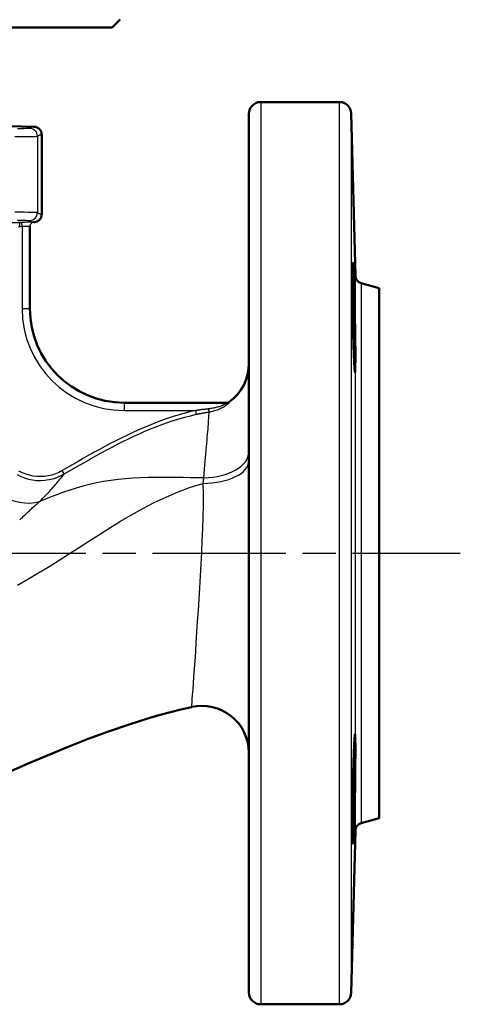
# Model space of a CAD drawing. Header units: millimetres. Extents: x 51 to 514, y 131 to 741.
# Tile 4 of 8: x 255 to 311, y 308 to 433. Entities that reach past the tile are written whole.
import ezdxf

# ---------------------------------------------------------------- set-up
doc = ezdxf.new("R2010")
doc.units = ezdxf.units.MM
doc.header["$LTSCALE"] = 3
doc.linetypes.add('CHAIN', pattern=[0.3543, 0.2362, -0.0295, 0.0591, -0.0295])
for name, color, linetype, lineweight in [('Mittellinie(DIN)', 4, 'CHAIN', 25), ('Sichtbare Kanten(DIN)', 7, 'Continuous', 50), ('Sichtbare tangentiale Kanten(DIN)', 3, 'Continuous', 25)]:
    doc.layers.add(name, color=color, linetype=linetype, lineweight=lineweight)

msp = doc.modelspace()

# ---------------------------------------------------------------- linework, layer by layer
at = {"layer": 'Mittellinie(DIN)', "linetype": 'CHAIN', "ltscale": 23.990969}
msp.add_line((220.51, 365.18), (310.72, 365.18), dxfattribs=at)
at = {"layer": 'Sichtbare Kanten(DIN)'}
for p, q in [((266.39, 432.18), (267.39, 433.18)), ((266.39, 432.18), (174.39, 432.18)), ((285.29, 422.68), (295.33, 422.68)), ((283.79, 309.18), (283.79, 421.18)), ((297.37, 400.52), (296.82, 421.21)), ((251.59, 419.65), (256.41, 419.53)), ((257.39, 418.53), (257.39, 408.37)), ((255.89, 396.36), (255.89, 406.87)), ((256.37, 407.37), (256.41, 407.37)), ((300.39, 398.97), (298.11, 399.58)), ((300.39, 331.39), (300.39, 398.97)), ((281.06, 384.36), (267.89, 384.36)), ((300.39, 331.39), (298.11, 330.77)), ((297.37, 329.83), (296.82, 309.14)), ((285.29, 307.68), (295.33, 307.68))]:
    msp.add_line(p, q, dxfattribs=at)
at = {"layer": 'Sichtbare Kanten(DIN)', "flags": 128}
for points in [[(256.41, 419.53), (256.48, 419.52), (256.54, 419.52), (256.6, 419.5), (256.67, 419.49), (256.73, 419.47), (256.79, 419.44), (256.85, 419.42), (256.9, 419.38), (256.96, 419.35), (257.01, 419.31), (257.06, 419.27), (257.1, 419.22), (257.15, 419.18), (257.19, 419.13), (257.22, 419.07), (257.26, 419.02), (257.29, 418.96), (257.31, 418.9), (257.34, 418.84), (257.35, 418.78), (257.37, 418.72), (257.38, 418.66), (257.38, 418.59), (257.39, 418.53)], [(257.39, 408.37), (257.38, 408.31), (257.38, 408.24), (257.37, 408.18), (257.35, 408.12), (257.34, 408.06), (257.31, 408), (257.29, 407.94), (257.26, 407.88), (257.22, 407.82), (257.19, 407.77), (257.15, 407.72), (257.1, 407.67), (257.06, 407.63), (257.01, 407.59), (256.96, 407.55), (256.9, 407.51), (256.85, 407.48), (256.79, 407.46), (256.73, 407.43), (256.67, 407.41), (256.6, 407.4), (256.54, 407.38), (256.48, 407.38), (256.41, 407.37)], [(297.19, 389.53), (297.16, 390.52), (297.12, 391.75), (297.08, 393.15), (297.05, 394.61), (297.03, 396.1), (297.01, 397.58), (297, 398.96), (297, 400.13), (297, 401.07), (297.01, 401.77), (297.03, 402.15), (297.05, 402.21), (297.08, 401.95), (297.11, 401.38), (297.15, 400.5), (297.19, 399.41), (297.23, 398.12), (297.27, 396.65), (297.3, 395.13), (297.33, 393.65), (297.35, 392.19), (297.36, 390.89), (297.36, 389.83), (297.35, 388.99), (297.33, 388.44), (297.31, 388.23), (297.27, 388.34), (297.23, 388.79), (297.19, 389.53)], [(276.47, 345.57), (275.13, 345.26), (273.8, 344.92), (272.47, 344.56), (271.15, 344.17), (268.52, 343.35), (265.91, 342.45), (263.32, 341.5), (260.75, 340.49), (258.2, 339.45), (255.66, 338.38), (250.61, 336.18), (245.57, 333.95), (243.05, 332.86), (240.51, 331.79), (237.96, 330.76), (235.39, 329.78)], [(297.19, 331.06), (297.16, 329.95), (297.12, 329.05), (297.08, 328.44), (297.05, 328.15), (297.03, 328.18), (297.01, 328.53), (297, 329.2), (297, 330.12), (297, 331.27), (297.01, 332.63), (297.03, 334.1), (297.05, 335.6), (297.08, 337.06), (297.11, 338.47), (297.15, 339.72), (297.19, 340.74), (297.23, 341.5), (297.27, 341.98), (297.3, 342.12), (297.33, 341.94), (297.35, 341.43), (297.36, 340.61), (297.36, 339.58), (297.35, 338.29), (297.33, 336.84), (297.31, 335.37), (297.27, 333.85), (297.23, 332.37), (297.19, 331.06)]]:
    msp.add_lwpolyline(points, dxfattribs=at)
at = {"layer": 'Sichtbare Kanten(DIN)'}
for centre, radius, start, end in [((285.29, 421.18), 1.5, 90, 180), ((295.33, 421.18), 1.5, 1.5, 90), ((256.39, 406.87), 0.5, 179.9063, 180), ((298.37, 400.54), 1, 181.5, 255), ((267.89, 396.36), 12, 180, 270), ((277.79, 389.33), 6, 305.5711, 0), ((280.99, 384.86), 0.5, 270, 305.5711), ((277.79, 339.72), 6, 0, 102.6772), ((298.37, 329.81), 1, 105, 178.5), ((285.29, 309.18), 1.5, 180, 270), ((295.33, 309.18), 1.5, 270, 358.5)]:
    msp.add_arc(centre, radius, start, end, dxfattribs=at)
at = {"layer": 'Sichtbare tangentiale Kanten(DIN)'}
for p, q in [((285.29, 422.68), (285.29, 307.68)), ((295.33, 307.68), (295.33, 422.68)), ((296.82, 421.21), (296.82, 309.14)), ((256.84, 418.32), (256.84, 408.58)), ((250.84, 407.33), (254.6, 407.33)), ((254.87, 407.34), (254.6, 407.33)), ((254.61, 406.83), (254.6, 407.33)), ((254.61, 406.83), (254.89, 406.84)), ((254.89, 406.84), (254.87, 407.34)), ((254.89, 406.84), (254.89, 396.36)), ((256.37, 407.37), (256.37, 407.37)), ((297.37, 329.83), (297.37, 400.52)), ((298.11, 399.58), (298.11, 330.77)), ((254.89, 396.36), (255.89, 396.36)), ((267.89, 384.36), (267.89, 383.36)), ((281.36, 384.46), (281.28, 384.45)), ((267.89, 383.36), (277.01, 383.36)), ((277.11, 382.88), (277.01, 383.36)), ((260.27, 375.28), (260.01, 375.7))]:
    msp.add_line(p, q, dxfattribs=at)
at = {"layer": 'Sichtbare tangentiale Kanten(DIN)', "flags": 128}
for points in [[(255.86, 419.32), (255.8, 419.31), (255.66, 419.3), (255.44, 419.29), (255.14, 419.28), (254.77, 419.28), (254.33, 419.27)], [(256.41, 419.53), (256.39, 419.53), (256.37, 419.53), (256.34, 419.52), (256.32, 419.52), (256.3, 419.52), (256.28, 419.52), (256.25, 419.51), (256.23, 419.5), (256.21, 419.5), (256.18, 419.49), (256.16, 419.48), (256.14, 419.48), (256.11, 419.47), (256.09, 419.46), (256.07, 419.45), (256.05, 419.43), (256.02, 419.42), (256, 419.41), (255.98, 419.4), (255.95, 419.38), (255.93, 419.37), (255.91, 419.35), (255.88, 419.34), (255.86, 419.32)], [(253.97, 418.27), (254.6, 418.27), (255.16, 418.27), (255.64, 418.28), (256.05, 418.28), (256.38, 418.29), (256.62, 418.3), (256.77, 418.31), (256.84, 418.32)], [(256.84, 418.32), (256.86, 418.34), (256.89, 418.35), (256.91, 418.37), (256.93, 418.38), (256.95, 418.4), (256.98, 418.41), (257, 418.42), (257.02, 418.43), (257.04, 418.45), (257.07, 418.46), (257.09, 418.47), (257.11, 418.48), (257.14, 418.48), (257.16, 418.49), (257.18, 418.5), (257.2, 418.51), (257.23, 418.51), (257.25, 418.52), (257.27, 418.52), (257.3, 418.52), (257.32, 418.52), (257.34, 418.53), (257.36, 418.53), (257.39, 418.53)], [(256.84, 408.58), (256.77, 408.59), (256.62, 408.6), (256.38, 408.61), (256.05, 408.62), (255.64, 408.62), (255.16, 408.63), (254.59, 408.63), (253.96, 408.63)], [(257.39, 408.37), (257.36, 408.37), (257.34, 408.37), (257.32, 408.37), (257.3, 408.38), (257.27, 408.38), (257.25, 408.38), (257.23, 408.39), (257.2, 408.39), (257.18, 408.4), (257.16, 408.41), (257.14, 408.41), (257.11, 408.42), (257.09, 408.43), (257.07, 408.44), (257.04, 408.45), (257.02, 408.46), (257, 408.48), (256.98, 408.49), (256.95, 408.5), (256.93, 408.52), (256.91, 408.53), (256.89, 408.54), (256.86, 408.56), (256.84, 408.58)], [(254.33, 407.63), (254.77, 407.62), (255.14, 407.62), (255.44, 407.61), (255.66, 407.6), (255.8, 407.59), (255.86, 407.58)], [(254.6, 407.33), (254.43, 407.32)], [(254.44, 406.82), (254.61, 406.83)], [(256.37, 407.37), (256.37, 407.37), (256.36, 407.37), (256.34, 407.37), (256.32, 407.37), (256.29, 407.37), (256.26, 407.37), (256.22, 407.37), (256.17, 407.37), (256.12, 407.37), (256.06, 407.37), (256, 407.36), (255.93, 407.36), (255.86, 407.36), (255.79, 407.36), (255.71, 407.36), (255.62, 407.35), (255.54, 407.35), (255.45, 407.35), (255.35, 407.35), (255.26, 407.35), (255.17, 407.34), (255.07, 407.34), (254.97, 407.34), (254.87, 407.34)], [(254.89, 406.84), (254.95, 406.84), (255.02, 406.84), (255.08, 406.84), (255.14, 406.85), (255.21, 406.85), (255.27, 406.85), (255.33, 406.85), (255.39, 406.85), (255.44, 406.86), (255.49, 406.86), (255.55, 406.86), (255.59, 406.86), (255.64, 406.86), (255.68, 406.87), (255.72, 406.87), (255.75, 406.87), (255.78, 406.87), (255.81, 406.87), (255.83, 406.87), (255.85, 406.87), (255.87, 406.87), (255.88, 406.87), (255.88, 406.87), (255.89, 406.87)], [(255.86, 407.58), (255.88, 407.56), (255.91, 407.54), (255.93, 407.53), (255.95, 407.52), (255.98, 407.5), (256, 407.49), (256.02, 407.48), (256.05, 407.46), (256.07, 407.45), (256.09, 407.44), (256.11, 407.43), (256.14, 407.42), (256.16, 407.42), (256.18, 407.41), (256.21, 407.4), (256.23, 407.39), (256.25, 407.39), (256.28, 407.38), (256.3, 407.38), (256.32, 407.38), (256.34, 407.37), (256.37, 407.37), (256.39, 407.37), (256.41, 407.37)], [(281.06, 384.36), (281.07, 384.35), (281.06, 384.34), (281.03, 384.32), (280.98, 384.29), (280.92, 384.25), (280.85, 384.21), (280.77, 384.16), (280.68, 384.12), (280.58, 384.07), (280.47, 384.02), (280.36, 383.98), (280.24, 383.93), (280.12, 383.89), (279.99, 383.85), (279.86, 383.81), (279.73, 383.77), (279.6, 383.73), (279.46, 383.7), (279.32, 383.67), (279.18, 383.64), (279.04, 383.62), (278.9, 383.6), (278.76, 383.58), (278.62, 383.56)], [(278.69, 383.17), (278.85, 383.2), (279, 383.23), (279.16, 383.27), (279.31, 383.31), (279.46, 383.35), (279.61, 383.4), (279.76, 383.45), (279.91, 383.51), (280.05, 383.57), (280.19, 383.64), (280.33, 383.7), (280.46, 383.77), (280.59, 383.85), (280.71, 383.92), (280.83, 384), (280.94, 384.08), (281.04, 384.15), (281.13, 384.22), (281.21, 384.29), (281.27, 384.35), (281.32, 384.39), (281.35, 384.43), (281.37, 384.45), (281.36, 384.46)], [(277.01, 383.36), (276.25, 383.18), (275.5, 382.99), (274.75, 382.77), (274, 382.54), (273.26, 382.3), (272.52, 382.03), (271.79, 381.76), (271.07, 381.47), (270.35, 381.16), (269.64, 380.85), (268.93, 380.53), (268.22, 380.19), (267.52, 379.85), (266.82, 379.5), (266.13, 379.14), (265.44, 378.78), (264.76, 378.41), (264.07, 378.04), (263.39, 377.66), (262.71, 377.27), (262.03, 376.88), (261.36, 376.49), (260.68, 376.1), (260.01, 375.7)], [(260.27, 375.28), (260.94, 375.67), (261.61, 376.06), (262.28, 376.45), (262.96, 376.84), (263.63, 377.22), (264.31, 377.6), (264.99, 377.97), (265.68, 378.34), (266.36, 378.7), (267.05, 379.06), (267.74, 379.41), (268.44, 379.75), (269.14, 380.08), (269.84, 380.4), (270.55, 380.71), (271.26, 381.01), (271.97, 381.29), (272.69, 381.57), (273.42, 381.83), (274.15, 382.07), (274.89, 382.3), (275.63, 382.51), (276.37, 382.7), (277.12, 382.88)], [(278.62, 383.56), (278.55, 383.55), (278.48, 383.55), (278.42, 383.54), (278.35, 383.53), (278.28, 383.52), (278.21, 383.52), (278.15, 383.51), (278.08, 383.5), (278.01, 383.49), (277.95, 383.48), (277.88, 383.48), (277.81, 383.47), (277.74, 383.46), (277.68, 383.45), (277.61, 383.44), (277.54, 383.43), (277.48, 383.42), (277.41, 383.41), (277.34, 383.41), (277.28, 383.4), (277.21, 383.39), (277.14, 383.38), (277.08, 383.37), (277.01, 383.36)], [(277.11, 382.88), (277.18, 382.89), (277.25, 382.9), (277.31, 382.92), (277.38, 382.93), (277.44, 382.94), (277.51, 382.96), (277.57, 382.97), (277.64, 382.98), (277.7, 383), (277.77, 383.01), (277.84, 383.02), (277.9, 383.04), (277.97, 383.05), (278.03, 383.06), (278.1, 383.07), (278.17, 383.08), (278.23, 383.1), (278.3, 383.11), (278.36, 383.12), (278.43, 383.13), (278.5, 383.14), (278.56, 383.15), (278.63, 383.16), (278.69, 383.17)], [(278.69, 383.17), (278.69, 383.05), (278.68, 382.92), (278.66, 382.76), (278.65, 382.58), (278.64, 382.37), (278.62, 382.14), (278.6, 381.89), (278.58, 381.62), (278.56, 381.33), (278.54, 381.02), (278.51, 380.69), (278.48, 380.34), (278.45, 379.97), (278.42, 379.58), (278.39, 379.17), (278.35, 378.75), (278.32, 378.31), (278.28, 377.85), (278.24, 377.38), (278.19, 376.89), (278.15, 376.38), (278.1, 375.87), (278.05, 375.34), (278, 374.79)], [(254.26, 375.21), (254.73, 374.97), (255.21, 374.78), (255.72, 374.62), (256.23, 374.52), (256.75, 374.46), (257.28, 374.44), (257.8, 374.47), (258.32, 374.55), (258.83, 374.67), (259.32, 374.83), (259.8, 375.03), (260.27, 375.28)], [(260.01, 375.7), (259.59, 375.48), (259.15, 375.29), (258.69, 375.14), (258.22, 375.03), (257.75, 374.96), (257.27, 374.94), (256.79, 374.95), (256.31, 375), (255.84, 375.1), (255.38, 375.24), (254.93, 375.42), (254.5, 375.64)], [(257.12, 371.74), (257.32, 371.95), (257.51, 372.15), (257.7, 372.34), (257.89, 372.54), (258.07, 372.73), (258.24, 372.91), (258.41, 373.1), (258.56, 373.27), (258.72, 373.44), (258.87, 373.61), (259.01, 373.77), (259.14, 373.93), (259.27, 374.07), (259.39, 374.22), (259.51, 374.35), (259.62, 374.48), (259.72, 374.6), (259.82, 374.72), (259.91, 374.83), (259.99, 374.93), (260.07, 375.02), (260.14, 375.11), (260.2, 375.18), (260.26, 375.25)], [(254.32, 361.12), (255.62, 361.85), (256.91, 362.61), (258.2, 363.4), (259.49, 364.21), (260.79, 365.03), (262.1, 365.87), (263.41, 366.72), (264.74, 367.57), (266.08, 368.41), (267.45, 369.25), (268.84, 370.07), (270.27, 370.87), (271.73, 371.62), (273.23, 372.33), (274.76, 372.99), (276.34, 373.57), (277.94, 374.07)], [(278, 374.8), (277.15, 374.8), (276.29, 374.8), (275.42, 374.81), (274.54, 374.81), (273.65, 374.82), (272.75, 374.83), (271.83, 374.82), (270.9, 374.81), (269.96, 374.78), (269.01, 374.73), (268.07, 374.66), (267.13, 374.57), (266.2, 374.46), (265.28, 374.32), (264.38, 374.15), (263.5, 373.95), (262.64, 373.72), (261.8, 373.48), (260.98, 373.22), (260.18, 372.94), (259.39, 372.65), (258.62, 372.36), (257.86, 372.06), (257.12, 371.76)], [(277.94, 374.07), (277.96, 372.7), (277.96, 371.27), (277.93, 369.8), (277.89, 368.3), (277.81, 366.8), (277.74, 365.29), (277.66, 363.78), (277.57, 362.27), (277.48, 360.77), (277.4, 359.3), (277.31, 357.86), (277.22, 356.46), (277.13, 355.12), (277.05, 353.83), (276.97, 352.61), (276.89, 351.47), (276.81, 350.41), (276.75, 349.44), (276.69, 348.57), (276.63, 347.8), (276.58, 347.14), (276.54, 346.58), (276.51, 346.14), (276.49, 345.83), (276.47, 345.63), (276.47, 345.57)], [(278, 374.79), (278, 374.76), (278, 374.73), (277.99, 374.7), (277.99, 374.67), (277.99, 374.64), (277.99, 374.62), (277.98, 374.59), (277.98, 374.56), (277.98, 374.53), (277.97, 374.5), (277.97, 374.47), (277.97, 374.44), (277.97, 374.41), (277.96, 374.38), (277.96, 374.35), (277.96, 374.32), (277.96, 374.29), (277.95, 374.26), (277.95, 374.23), (277.95, 374.2), (277.95, 374.17), (277.94, 374.13), (277.94, 374.1), (277.94, 374.07)], [(254.59, 369.41), (254.71, 369.52), (254.82, 369.63), (254.94, 369.74), (255.05, 369.85), (255.16, 369.96), (255.27, 370.07), (255.38, 370.17), (255.49, 370.28), (255.6, 370.38), (255.71, 370.49), (255.82, 370.59), (255.92, 370.69), (256.03, 370.78), (256.13, 370.88), (256.24, 370.98), (256.34, 371.07), (256.44, 371.16), (256.54, 371.25), (256.64, 371.34), (256.74, 371.43), (256.84, 371.51), (256.93, 371.6), (257.03, 371.68), (257.12, 371.76)]]:
    msp.add_lwpolyline(points, dxfattribs=at)
at = {"layer": 'Sichtbare tangentiale Kanten(DIN)'}
for centre, radius, start, end in [((256.39, 406.87), 0.5, 91.4987, 180), ((267.89, 396.36), 13, 180, 270)]:
    msp.add_arc(centre, radius, start, end, dxfattribs=at)
for centre, major_axis, ratio, start_param, end_param in [((255.84, 418.32), (-0.574, 0.819), 0.999663, 4.101504, 5.650774), ((255.84, 408.58), (-0.574, -0.819), 0.999663, 0.632412, 2.181681), ((281.06, 384.86), (0, -0.5), 0.994969, 0, 0.641879), ((278.62, 383.66), (0.079, -0.494), 0.03271, 4.914071, 6.128485), ((277.79, 378.1), (6, 0), 0.55253, 4.748012, 6.283185), ((254.75, 377.03), (4.62, -3.82), 0.847666, 3.91443, 5.755913), ((277.79, 376.92), (6, 0), 0.474715, 4.737599, 6.283185)]:
    msp.add_ellipse(centre, major_axis=major_axis, ratio=ratio, start_param=start_param, end_param=end_param, dxfattribs=at)

doc.saveas('drawing.dxf')
